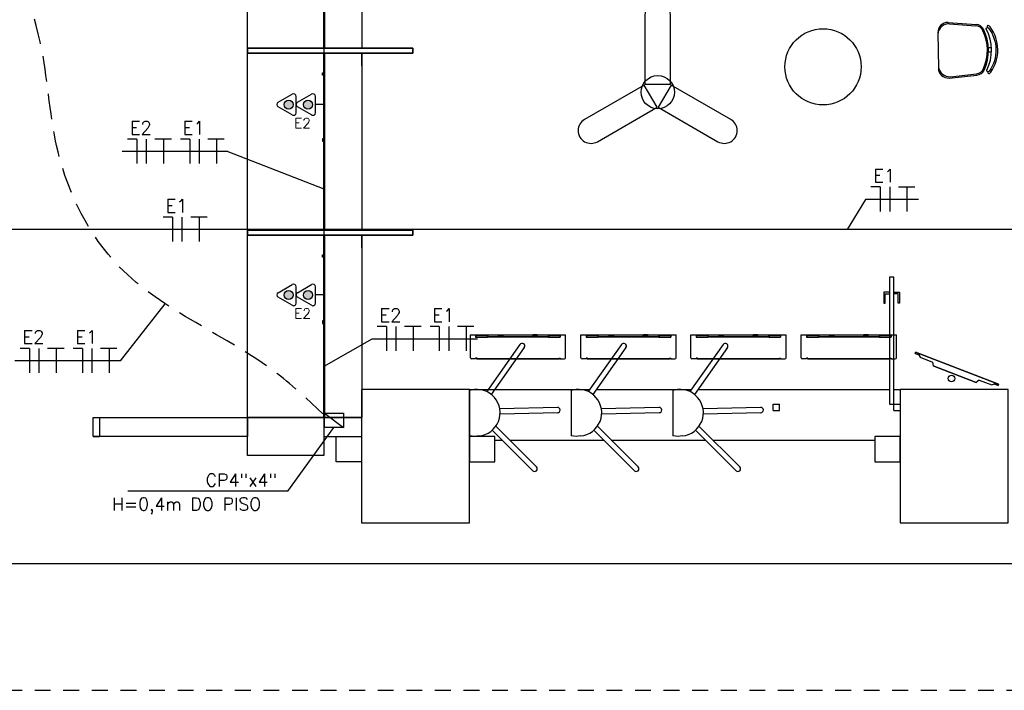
# Model space of a CAD drawing. Extents: x 86.2 to 137.2, y -250.8 to -221.5.
# Tile 8 of 15: x 107.4 to 115.1, y -244.4 to -239.1. Entities that reach past the tile are written whole.
import ezdxf
from ezdxf.enums import TextEntityAlignment as Align

# ---------------------------------------------------------------- set-up
doc = ezdxf.new("R2010")
doc.units = 0
doc.header["$MEASUREMENT"] = 0
doc.linetypes.add('HIDDEN', pattern=[0.375, 0.25, -0.125])
doc.layers.get('0').update_dxf_attribs({"linetype": 'CONTINUOUS'})
for name, color, linetype in [('CIRCUITOS', 2, 'CONTINUOUS'), ('LINHA', 40, 'CONTINUOUS'), ('paredes1', 8, 'CONTINUOUS'), ('TEXTO-Logica', 2, 'CONTINUOUS'), ('TOMADAS_ENERGIA', 1, 'CONTINUOUS'), ('TOMADAS_GERAIS', 1, 'CONTINUOUS'), ('TUB_ELETRICA', 5, 'CONTINUOUS')]:
    doc.layers.add(name, color=color, linetype=linetype)
doc.styles.add('ROMANS', font='romans')

# ---------------------------------------------------------------- blocks, each defined once
blk = doc.blocks.new('tv lcd')
at = {"layer": 'paredes1'}
for p, q in [((-0.197, -0.0259), (-0.1815, 0)), ((-0.197, -0.0259), (-0.1815, 0)), ((-0.1815, 0), (0.1815, 0)), ((0.1815, 0), (-0.1815, 0)), ((0.197, -0.0259), (0.1815, 0)), ((0.197, -0.0259), (0.1815, 0)), ((-0.349, -0.0494), (-0.349, -0.04)), ((-0.349, -0.04), (-0.3161, -0.04)), ((-0.349, -0.04), (-0.349, -0.0494)), ((0.3507, -0.0494), (-0.349, -0.0494)), ((-0.349, -0.0494), (0.3507, -0.0494)), ((-0.3161, -0.04), (-0.3025, -0.0259)), ((-0.3025, -0.0259), (-0.3161, -0.04)), ((-0.3025, -0.0259), (-0.197, -0.0259)), ((0.197, -0.0259), (0.3041, -0.0259)), ((0.3041, -0.0259), (0.3177, -0.04)), ((0.3507, -0.04), (0.3177, -0.04)), ((0.3177, -0.04), (0.3507, -0.04)), ((0.3507, -0.0494), (0.3507, -0.04))]:
    blk.add_line(p, q, dxfattribs=at)
blk = doc.blocks.new('*U29')
blk.add_lwpolyline([(-0.1011, -0.3219), (0.1011, -0.3219), (0.1011, 0.2208, 1), (-0.1011, 0.2208), (-0.1011, -0.3219)], format="xyb")
blk = doc.blocks.new('cortina de ar')
at = {"layer": 'paredes1'}
for p, q in [((-0.375, -0.1839), (-0.375, -0.0035)), ((-0.375, -0.0035), (0.375, -0.0035)), ((-0.3332, -0.0035), (-0.3332, -0.0225)), ((-0.3312, -0.0135), (-0.3332, -0.0135)), ((-0.3332, -0.0225), (-0.2395, -0.0225)), ((-0.3312, -0.0055), (-0.3312, -0.0205)), ((-0.3312, -0.0055), (-0.2415, -0.0055)), ((-0.3312, -0.0205), (-0.2415, -0.0205)), ((-0.3212, -0.0055), (-0.3212, -0.0035)), ((-0.2415, -0.0055), (-0.2415, -0.0205)), ((0.2395, -0.0225), (-0.2395, -0.0225)), ((-0.2375, -0.0055), (-0.2375, -0.0205)), ((-0.1525, -0.0055), (-0.2375, -0.0055)), ((0.1165, -0.0205), (-0.2375, -0.0205)), ((-0.1525, -0.0205), (-0.1525, -0.0055)), ((-0.1505, -0.0205), (-0.1505, -0.0035)), ((-0.1505, -0.0049), (-0.1185, -0.0049)), ((-0.1505, -0.0101), (-0.1185, -0.0101)), ((-0.1185, -0.0205), (-0.1185, -0.0035)), ((-0.1165, -0.0205), (-0.1165, -0.0055)), ((0.1165, -0.0055), (-0.1165, -0.0055)), ((0.1165, -0.0205), (0.1165, -0.0055)), ((0.1185, -0.0205), (0.1185, -0.0035)), ((0.1505, -0.0049), (0.1185, -0.0049)), ((0.1505, -0.0101), (0.1185, -0.0101)), ((0.1505, -0.0205), (0.1185, -0.0205)), ((0.1505, -0.0205), (0.1505, -0.0035)), ((0.1525, -0.0205), (0.1525, -0.0055)), ((0.2375, -0.0055), (0.1525, -0.0055)), ((0.2375, -0.0205), (0.1525, -0.0205)), ((0.2275, -0.0055), (0.2275, -0.0035)), ((0.2375, -0.0055), (0.2375, -0.0205)), ((0.2375, -0.0135), (0.2395, -0.0135)), ((0.2415, -0.0135), (0.2395, -0.0135)), ((0.2395, -0.0225), (0.3322, -0.0225)), ((0.2415, -0.0055), (0.2415, -0.0205)), ((0.2415, -0.0055), (0.3302, -0.0055)), ((0.2415, -0.0205), (0.3302, -0.0205)), ((0.2515, -0.0055), (0.2515, -0.0035)), ((0.3302, -0.0055), (0.3302, -0.0205)), ((0.3322, -0.0035), (0.3322, -0.0225)), ((0.375, -0.1839), (0.375, -0.0035)), ((-0.3332, -0.1935), (-0.3653, -0.1935)), ((-0.322, -0.1883), (-0.3332, -0.1883)), ((-0.3332, -0.1883), (-0.3332, -0.1935)), ((-0.333, -0.1911), (-0.3332, -0.1911)), ((-0.3268, -0.1911), (-0.3332, -0.1911)), ((-0.333, -0.1914), (-0.3332, -0.1914)), ((-0.3268, -0.1914), (-0.3332, -0.1914)), ((-0.333, -0.1883), (-0.3331, -0.1883)), ((-0.3268, -0.1883), (-0.3268, -0.1935)), ((-0.3268, -0.1935), (0.3258, -0.1935)), ((-0.322, -0.19), (-0.322, -0.1883)), ((-0.322, -0.19), (0.321, -0.19)), ((0.321, -0.1883), (0.3322, -0.1883)), ((0.321, -0.19), (0.321, -0.1883)), ((0.3258, -0.1883), (0.3258, -0.1935)), ((0.3258, -0.1911), (0.3322, -0.1911)), ((0.3258, -0.1914), (0.3322, -0.1914)), ((0.332, -0.1911), (0.3322, -0.1911)), ((0.332, -0.1914), (0.3322, -0.1914)), ((0.3322, -0.1883), (0.3322, -0.1935)), ((0.3322, -0.1935), (0.3653, -0.1935))]:
    blk.add_line(p, q, dxfattribs=at)
for centre, start, end in [((-0.3653, -0.1839), 180, 270), ((0.3653, -0.1839), 270, 0)]:
    blk.add_arc(centre, 0.00967, start, end, dxfattribs=at)
blk = doc.blocks.new('P80E')
at = {"layer": 'paredes1'}
for p, q in [((0, -0.0515), (0, -0.1015)), ((0.15, -0.0515), (0.15, -0.1315)), ((0, -0.1015), (0.15, -0.1015)), ((0.15, -0.1015), (0.9494, -0.1015)), ((0.15, -0.1315), (0.9494, -0.1315)), ((0.9494, -0.1315), (0.9494, -0.1015)), ((0, -0.9015), (0.15, -0.9015)), ((0, -0.9015), (0, -0.9515)), ((0.15, -0.9015), (0.15, -0.9515))]:
    blk.add_line(p, q, dxfattribs=at)
blk = doc.blocks.new('T_INF_BAI_02')
h = blk.add_hatch(color=256)
h.paths.add_polyline_path([(0.71, 5.52, 1), (-0.72, 5.52, 1)])
h.paths.add_polyline_path([(0.71, 2.48, 1), (-0.72, 2.48, 1)])
for p, q in [((-1.62, 4.99), (-0.35, 7.18)), ((0.35, 7.18), (1.63, 4.96)), ((-1.62, 1.95), (-0.35, 4.14)), ((-1.3, 4.36), (1.28, 4.36)), ((0.35, 4.14), (1.63, 1.92)), ((-1.3, 1.32), (1.28, 1.32)), ((0, 0), (0, 1.32))]:
    blk.add_line(p, q)
for centre in [(-0.01, 5.52), (-0.01, 2.48)]:
    blk.add_circle(centre, 0.712)
for centre, start, end in [((0, 7.01), 26.0479, 153.9521), ((-1.3, 4.75), 143.1332, 270.777), ((1.3, 4.75), 267.1811, 32.5689), ((0, 3.97), 26.0479, 153.9521), ((-1.3, 1.71), 143.1332, 270.777), ((1.3, 1.71), 267.1811, 32.5689)]:
    blk.add_arc(centre, 0.393, start, end)
at = {"style": 'ROMANS', "flags": 8}
for tag, p in [('020', (-5.03, 2.2)), ('001', (3.56, 2.23))]:
    blk.add_attdef(tag, text='', height=1.6, dxfattribs=at).set_placement(p, align=Align.MIDDLE_CENTER)

msp = doc.modelspace()

# ---------------------------------------------------------------- linework, layer by layer
at = {"layer": 'CIRCUITOS'}
for p, q in [((108.2921, -240.0544), (108.2194, -240.0544)), ((108.2921, -240.0544), (108.2921, -240.2468)), ((108.3666, -240.0544), (108.3666, -240.2468)), ((108.4355, -240.0526), (108.5646, -240.0526)), ((108.5028, -240.0526), (108.5028, -240.2468)), ((108.7085, -240.0544), (108.6358, -240.0544)), ((108.7085, -240.0544), (108.7085, -240.2468)), ((108.783, -240.0544), (108.783, -240.2468)), ((108.852, -240.0526), (108.981, -240.0526)), ((108.9192, -240.0526), (108.9192, -240.2468)), ((114.1439, -240.4314), (114.0712, -240.4314)), ((114.1439, -240.4314), (114.1439, -240.6238)), ((114.2184, -240.4314), (114.2184, -240.6238)), ((114.2873, -240.4296), (114.4164, -240.4296)), ((114.3546, -240.4296), (114.3546, -240.6238)), ((108.5734, -240.6696), (108.5007, -240.6696)), ((108.5734, -240.6696), (108.5734, -240.8621)), ((108.6479, -240.6696), (108.6479, -240.8621)), ((108.7169, -240.6678), (108.8459, -240.6678)), ((108.7841, -240.6678), (108.7841, -240.8621)), ((110.2571, -241.5311), (110.1844, -241.5311)), ((110.2571, -241.5311), (110.2571, -241.7236)), ((110.3316, -241.5311), (110.3316, -241.7236)), ((110.4005, -241.5293), (110.5296, -241.5293)), ((110.4678, -241.5293), (110.4678, -241.7236)), ((110.6735, -241.5311), (110.6008, -241.5311)), ((110.6735, -241.5311), (110.6735, -241.7236)), ((110.7481, -241.5311), (110.7481, -241.7236)), ((110.817, -241.5293), (110.946, -241.5293)), ((110.8842, -241.5293), (110.8842, -241.7236)), ((107.4471, -241.703), (107.3744, -241.703)), ((107.4471, -241.703), (107.4471, -241.8955)), ((107.5217, -241.703), (107.5217, -241.8955)), ((107.5906, -241.7012), (107.7196, -241.7012)), ((107.6578, -241.7012), (107.6578, -241.8955)), ((107.8636, -241.703), (107.7908, -241.703)), ((107.8636, -241.703), (107.8636, -241.8955)), ((107.9381, -241.703), (107.9381, -241.8955)), ((108.007, -241.7012), (108.1361, -241.7012)), ((108.0743, -241.7012), (108.0743, -241.8955))]:
    msp.add_line(p, q, dxfattribs=at)
at = {"layer": 'LINHA'}
for p, q in [((108.5935, -240.1531), (108.1771, -240.1531)), ((109.01, -240.1531), (108.5935, -240.1531)), ((109.01, -240.1531), (109.7637, -240.4468)), ((114.0289, -240.5301), (113.8824, -240.7658)), ((114.4454, -240.5301), (114.0289, -240.5301)), ((108.165, -241.8017), (108.5167, -241.3524)), ((110.1421, -241.6298), (109.7642, -241.8456)), ((110.5585, -241.6298), (110.1421, -241.6298)), ((110.975, -241.6298), (110.5585, -241.6298)), ((107.7486, -241.8017), (107.3321, -241.8017)), ((108.165, -241.8017), (107.7486, -241.8017)), ((109.4802, -242.8273), (109.8436, -242.3258)), ((109.4802, -242.8273), (108.2229, -242.8273))]:
    msp.add_line(p, q, dxfattribs=at)
at = {"layer": 'paredes1', "linetype": 'ByBlock'}
for p, q in [((114.6797, -239.1349), (114.8987, -239.1511)), ((114.6899, -239.1452), (114.8948, -239.161)), ((114.5974, -239.2162), (114.6018, -239.4947)), ((114.9954, -239.3317), (115.0189, -239.3314)), ((114.9959, -239.3667), (115.0194, -239.3663)), ((114.6866, -239.5733), (114.905, -239.5503)), ((114.6965, -239.5627), (114.9008, -239.5405))]:
    msp.add_line(p, q, dxfattribs=at)
at = {"layer": 'paredes1'}
for p, q in [((110.064, -239.4773), (110.064, -239.3773)), ((110.0637, -240.9116), (110.0637, -240.8116)), ((111.3077, -241.6728), (111.0462, -242.0435)), ((111.3422, -241.6972), (111.0822, -242.0658)), ((112.1077, -241.6728), (111.8462, -242.0435)), ((112.1422, -241.6972), (111.8822, -242.0658)), ((112.9077, -241.6728), (112.6462, -242.0435)), ((112.9422, -241.6972), (112.6822, -242.0658)), ((110.9113, -242.0272), (111.1179, -242.0272)), ((110.9243, -242.0311), (110.9113, -242.0331)), ((110.9113, -242.0331), (110.9113, -242.3909)), ((111.1196, -242.0272), (111.8578, -242.0272)), ((111.7243, -242.0311), (111.7113, -242.0331)), ((111.7113, -242.0331), (111.7113, -242.3909)), ((111.9095, -242.0271), (112.6576, -242.0274)), ((112.5243, -242.0311), (112.5113, -242.0331)), ((112.5113, -242.0331), (112.5113, -242.3909)), ((112.7093, -242.0274), (114.2163, -242.0279)), ((114.2513, -242.0272), (114.3013, -242.0272)), ((111.6026, -242.168), (111.1491, -242.1791)), ((112.4026, -242.168), (111.9491, -242.1791)), ((113.2026, -242.168), (112.7491, -242.1791)), ((113.3013, -242.1427), (113.3513, -242.1427)), ((113.3013, -242.1927), (113.3013, -242.1427)), ((113.3513, -242.1928), (113.3513, -242.1427)), ((114.2513, -242.1428), (114.3013, -242.1428)), ((114.2513, -242.1928), (114.2513, -242.1428)), ((107.9992, -242.2472), (109.1646, -242.2472)), ((107.9992, -242.2472), (107.9992, -242.3972)), ((109.1646, -242.2472), (109.1646, -242.3972)), ((109.7643, -242.2472), (110.0613, -242.2472)), ((109.7643, -242.2472), (109.7643, -242.3972)), ((110.0613, -242.2472), (110.0613, -242.3972)), ((111.6036, -242.2102), (111.1514, -242.2213)), ((112.4036, -242.2102), (111.9514, -242.2213)), ((113.2036, -242.2102), (112.7514, -242.2213)), ((113.3013, -242.1927), (113.3513, -242.1928)), ((114.2513, -242.1928), (114.3013, -242.1928)), ((111.4386, -242.6372), (111.1173, -242.317)), ((112.2386, -242.6372), (111.9173, -242.317)), ((113.0386, -242.6372), (112.7173, -242.317)), ((109.1646, -242.3972), (107.9492, -242.3972)), ((109.7643, -242.3972), (110.0613, -242.3972)), ((110.9532, -242.3972), (110.9113, -242.3909)), ((110.9858, -242.393), (110.9532, -242.3972)), ((111.4088, -242.6671), (111.089, -242.3483)), ((111.7532, -242.3972), (111.7113, -242.3909)), ((111.7858, -242.393), (111.7532, -242.3972)), ((112.2088, -242.6671), (111.889, -242.3483)), ((112.5532, -242.3972), (112.5113, -242.3909)), ((112.5858, -242.393), (112.5532, -242.3972)), ((113.0088, -242.6671), (112.689, -242.3483)), ((111.1113, -242.427), (111.1679, -242.427)), ((111.2277, -242.427), (111.9676, -242.4267)), ((112.0274, -242.4267), (112.7673, -242.4265)), ((112.8272, -242.4264), (114.1013, -242.426)), ((100.0029, -243.3972), (124.5513, -243.3972))]:
    msp.add_line(p, q, dxfattribs=at)
for points in [[(110.0636, -239.3373), (109.164, -239.3373), (109.164, -237.943), (110.0637, -237.943)], [(110.4637, -239.3773), (110.4637, -239.3373), (109.1643, -239.3373), (109.1643, -239.3773)], [(110.4637, -239.3373), (110.4637, -239.3773), (109.1643, -239.3773), (109.1643, -239.3373)], [(110.0639, -240.7716), (109.1643, -240.7716), (109.1643, -239.3773), (110.064, -239.3773)], [(109.764, -239.5516), (109.754, -239.5516), (109.754, -239.5316), (109.764, -239.5316)], [(109.764, -240.0516), (109.754, -240.0516), (109.754, -240.0716), (109.764, -240.0716)], [(110.464, -240.8116), (110.464, -240.7716), (109.1646, -240.7716), (109.1646, -240.8116)], [(110.464, -240.7716), (110.464, -240.8116), (109.1646, -240.8116), (109.1646, -240.7716)], [(110.0636, -242.2471), (109.164, -242.2471), (109.164, -240.8116), (110.0637, -240.8116)], [(109.7637, -240.9858), (109.7537, -240.9858), (109.7537, -240.9658), (109.7637, -240.9658)], [(114.2513, -242.1428), (114.2516, -241.1428), (114.2166, -241.1428), (114.2163, -242.1428)], [(109.7637, -241.4859), (109.7537, -241.4859), (109.7537, -241.5059), (109.7637, -241.5059)], [(110.0613, -243.0772), (110.9113, -243.0772), (110.9113, -242.0272), (110.0613, -242.0272)], [(114.3013, -243.0772), (115.1513, -243.0772), (115.1513, -242.0272), (114.3013, -242.0272)], [(109.1646, -242.2471), (109.7643, -242.2471), (109.7643, -242.5472), (109.1646, -242.5472)], [(109.8613, -242.3972), (110.0613, -242.3972), (110.0613, -242.5972), (109.8613, -242.5972)], [(111.1113, -242.3972), (110.9113, -242.3972), (110.9113, -242.5972), (111.1113, -242.5972)], [(114.3013, -242.3972), (114.1013, -242.3972), (114.1013, -242.5972), (114.3013, -242.5972)]]:
    msp.add_lwpolyline(points, close=True, dxfattribs=at)
for points in [[(109.7637, -239.3373), (109.7637, -237.943)], [(109.7717, -239.3373), (109.7717, -237.943)], [(109.7717, -239.3373), (109.7717, -237.943)], [(109.764, -240.7716), (109.764, -239.3773)], [(109.772, -240.7716), (109.772, -239.3773)], [(109.772, -240.7716), (109.772, -239.3773)], [(109.7637, -242.2471), (109.7637, -240.8116)], [(109.7717, -242.2471), (109.7717, -240.8116)], [(109.7717, -242.2471), (109.7717, -240.8116)], [(114.2166, -241.2598), (114.1729, -241.2598), (114.1728, -241.3473), (114.1838, -241.3473), (114.1838, -241.2738), (114.2166, -241.2738)], [(114.2516, -241.2598), (114.2954, -241.2598), (114.2953, -241.3473), (114.2844, -241.3473), (114.2844, -241.2738), (114.2516, -241.2738)]]:
    msp.add_lwpolyline(points, dxfattribs=at)
at = {"layer": 'paredes1', "linetype": 'ByBlock'}
msp.add_lwpolyline([(114.9833, -239.5125, 0.237888), (114.9782, -239.1864, -0.605717), (114.9921, -239.1754, -0.122717), (114.9969, -239.1792, -0.323529), (115.0022, -239.5191, -0.122717), (114.9976, -239.523, -0.605717)], format="xyb", close=True, dxfattribs=at)
msp.add_lwpolyline([(112.4976, -239.6284), (112.3965, -239.8035), (112.8665, -240.0748, 1), (112.9676, -239.8997), (112.4976, -239.6284)], format="xyb", dxfattribs=at)
at = {"layer": 'paredes1', "linetype": 'HIDDEN', "ltscale": 0.5}
msp.add_lwpolyline([(104.564, -242.3972), (104.564, -244.3972), (124.5513, -244.3972), (124.5513, -242.3972)], dxfattribs=at)
at = {"layer": 'paredes1', "linetype": 'ByBlock'}
for centre, radius in [((113.6938, -239.4846), 0.3), ((112.3923, -239.6843), 0.1311)]:
    msp.add_circle(centre, radius, dxfattribs=at)
at = {"layer": 'paredes1'}
msp.add_circle((114.7047, -241.9398), 0.0257, dxfattribs=at)
at = {"layer": 'paredes1', "linetype": 'ByBlock'}
for centre, radius, start, end in [((114.6774, -239.2149), 0.08, 88.33056, 180.8998), ((114.6863, -239.2339), 0.0887, 87.64757, 175.30731), ((114.8895, -239.2308), 0.07, 25.16372, 85.59991), ((114.8936, -239.2209), 0.07, 27.2951, 85.77855), ((114.9928, -239.1673), 0.00782, 45.57426, 241.08892), ((114.987, -239.1868), 0.0275, 37.44267, 65.75434), ((114.625, -239.355), 0.3622, 336.63589, 25.16372), ((114.6339, -239.3549), 0.3622, 334.50451, 27.2951), ((114.987, -239.1868), 0.0125, 37.7697, 65.75434), ((114.7644, -239.3529), 0.3052, 325.02359, 36.77601), ((114.6818, -239.4935), 0.08, 180.8998, 273.46904), ((114.69, -239.4742), 0.0887, 186.49229, 274.15203), ((114.8932, -239.4709), 0.07, 276.1997, 336.63589), ((114.8976, -239.4807), 0.07, 276.02105, 334.50451), ((114.9985, -239.5311), 0.00782, 120.71068, 316.22534), ((114.9921, -239.5118), 0.0275, 296.04526, 324.35693)]:
    msp.add_arc(centre, radius, start, end, dxfattribs=at)
at = {"layer": 'paredes1'}
for centre, radius, start, end in [((111.3249, -241.685), 0.0211, 324.80482, 144.80482), ((112.1249, -241.685), 0.0211, 324.80482, 144.80482), ((112.9249, -241.685), 0.0211, 324.80482, 144.80482), ((110.9677, -242.2099), 0.184, 275.64667, 103.64013), ((111.7677, -242.2099), 0.184, 275.64667, 103.64013), ((112.5677, -242.2099), 0.184, 275.64667, 103.64013), ((111.6031, -242.1891), 0.0211, 271.40228, 91.40228), ((112.4031, -242.1891), 0.0211, 271.40228, 91.40228), ((113.2031, -242.1891), 0.0211, 271.40228, 91.40228), ((111.4237, -242.6522), 0.0211, 225.09271, 45.09271), ((112.2237, -242.6522), 0.0211, 225.09271, 45.09271), ((113.0237, -242.6522), 0.0211, 225.09271, 45.09271)]:
    msp.add_arc(centre, radius, start, end, dxfattribs=at)
at = {"layer": 'TOMADAS_GERAIS'}
msp.add_line((109.7686, -242.2123), (109.9186, -242.3258), dxfattribs=at)
msp.add_lwpolyline([(109.7686, -242.2123), (109.9186, -242.2123), (109.9186, -242.3258), (109.7686, -242.3258)], close=True, dxfattribs=at)
at = {"layer": 'TUB_ELETRICA'}
for p, q in [((109.7637, -232.3478), (109.7643, -242.229)), ((120.6811, -240.7658), (106.6644, -240.7658)), ((109.7643, -242.229), (109.7686, -242.229))]:
    msp.add_line(p, q, dxfattribs=at)
at = {"layer": 'TUB_ELETRICA', "linetype": 'HIDDEN', "ltscale": 0.8}
msp.add_spline([(109.7686, -242.229), (109.3994, -241.9035), (108.1516, -241.0567), (107.6722, -240.1549), (107.5449, -239.3523), (107.1661, -238.3758), (106.6644, -237.696)], degree=3, dxfattribs=at)

# ---------------------------------------------------------------- block references
at = {"layer": 'paredes1', "linetype": 'ByBlock'}
msp.add_blockref('*U29', (112.3923, -239.2992), dxfattribs=at)
at = {"layer": 'paredes1', "linetype": 'ByBlock', "rotation": 120}
msp.add_blockref('*U29', (112.0587, -239.8769), dxfattribs=at)
at = {"layer": 'paredes1', "rotation": 90.00000000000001}
msp.add_blockref('P80E', (107.0477, -242.3972), dxfattribs=at)
at = {"layer": 'paredes1'}
for p in [(111.2927, -241.5925), (112.1624, -241.5925), (113.0276, -241.5925), (113.8973, -241.5925)]:
    msp.add_blockref('cortina de ar', p, dxfattribs=at)
at = {"layer": 'paredes1', "xscale": -1, "rotation": 158.8871688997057}
msp.add_blockref('tv lcd', (114.7304, -241.906), dxfattribs=at)
at = {"layer": 'TOMADAS_ENERGIA'}
ref = msp.add_blockref('T_INF_BAI_02', (109.7637, -239.7821), dxfattribs=dict(at, xscale=0.0500000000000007, yscale=0.0500000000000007, zscale=0.0500000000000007, rotation=90))
ref.add_attrib('001', 'E2', dxfattribs={"layer": '0', "height": 0.08, "style": 'ROMANS', "flags": 8}).set_placement((109.5963, -239.9286), align=Align.MIDDLE_CENTER)
ref = msp.add_blockref('T_INF_BAI_02', (109.764, -241.2821), dxfattribs=dict(at, xscale=0.0500000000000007, yscale=0.0500000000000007, zscale=0.0500000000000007, rotation=90))
ref.add_attrib('001', 'E2', dxfattribs={"layer": '0', "height": 0.08, "style": 'ROMANS', "flags": 8}).set_placement((109.5966, -241.4286), align=Align.MIDDLE_CENTER)

# ---------------------------------------------------------------- texts
at = {"layer": 'CIRCUITOS', "style": 'ROMANS'}
for s, p in [('E2', (108.2367, -240.0172)), ('E1', (108.6531, -240.0172)), ('E1', (114.0885, -240.3942)), ('E1', (108.518, -240.6324)), ('E2', (110.2017, -241.4939)), ('E1', (110.6181, -241.4939)), ('E2', (107.3917, -241.6658)), ('E1', (107.8081, -241.6658))]:
    msp.add_text(s, height=0.10395, dxfattribs=at).set_placement(p)
at = {"layer": 'TEXTO-Logica', "style": 'ROMANS'}
for s, p in [('CP4"x4"', (108.8344, -242.7909)), ('H=0,4m DO PISO', (108.0971, -242.9797))]:
    msp.add_text(s, height=0.1, dxfattribs=at).set_placement(p)

doc.saveas('drawing.dxf')
